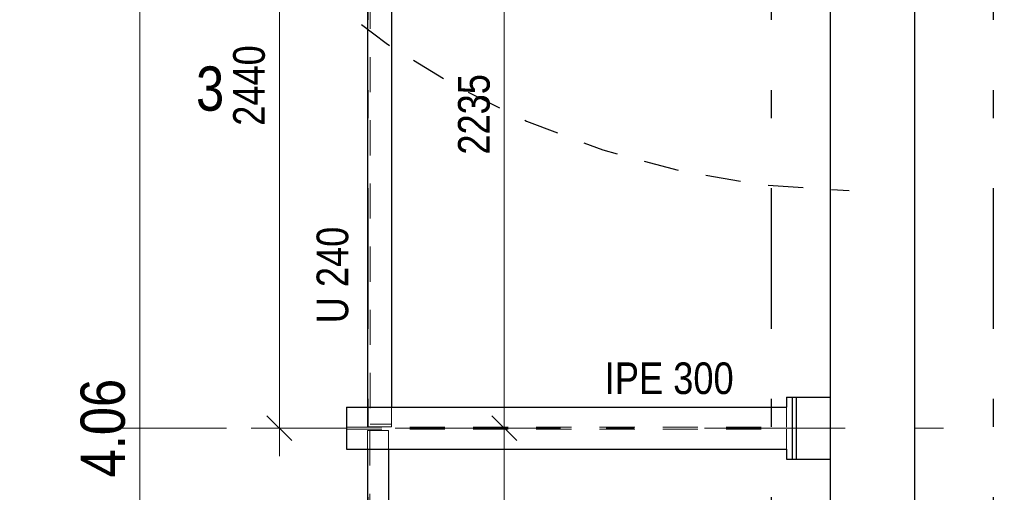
# Model space of a CAD drawing. Header units: millimetres. Extents: x 0 to 91, y -53.4 to 42.
# Tile 141 of 180: x 4.6 to 8.1, y 33.8 to 35.5. Entities that reach past the tile are written whole.
import ezdxf

# ---------------------------------------------------------------- set-up
doc = ezdxf.new("R2010")
doc.units = ezdxf.units.MM
doc.linetypes.add('DASHDOTX2', pattern=[2, 1, -0.5, 0, -0.5])
doc.linetypes.add('HIDDEN', pattern=[0.375, 0.25, -0.125])
doc.layers.add('Achsen', color=7, linetype='Continuous', lineweight=20)
doc.layers.add('Text', color=7, linetype='Continuous', lineweight=20)
doc.styles.add('Arial Narrow', font='ARIALN.TTF')
doc.dimstyles.new('Arch_Strakon_dimstyle', dxfattribs={"dimtxt": 1, "dimasz": 1, "dimexe": 1.25, "dimexo": 0.0625, "dimgap": 1, "dimtad": 0, "dimdec": 5, "dimzin": 12, "dimdsep": 46, "dimtxsty": 'Arial Narrow', "dimblk": 'Arrowhead_Tick', "dimsah": 1, "dimcen": 0, "dimse1": 1, "dimse2": 1, "dimclrd": 6, "dimclrt": 2, "dimazin": 0, "dimtfac": 1, "dimtdec": 4, "dimtmove": 0, "dimatfit": 3, "dimldrblk": 'NONE', "dimfxl": 1, "dimtvp": 1, "dimtolj": 1, "dimtzin": 0, "dimlwd": 13, "dimarcsym": 2})

# ---------------------------------------------------------------- blocks, each defined once
blk = doc.blocks.new('Arrowhead_Tick')
at = {"color": 0, "linetype": 'Continuous', "lineweight": -2}
for p, q in [((0, 20), (0, -10)), ((-1, 0), (0, 0)), ((10, 0), (0, 0))]:
    blk.add_line(p, q, dxfattribs=at)
at = {"color": 2, "linetype": 'Continuous', "lineweight": 35}
blk.add_line((4.42, 4.42), (-4.42, -4.42), dxfattribs=at)
blk = doc.blocks.new('*D16')
at = {"layer": 'Achsen', "color": 6, "linetype": 'Continuous', "lineweight": 13}
blk.add_line((5.0031, 32.0047), (5.0031, 36.0447), dxfattribs=at)
at = {"layer": 'Defpoints', "color": 0}
for p in [(4.8122, 36.0547), (5.0031, 36.0547), (4.8122, 31.9947)]:
    blk.add_point(p, dxfattribs=at)
at = {"layer": 'Achsen', "color": 6, "lineweight": 13, "xscale": 0.01, "yscale": 0.01, "zscale": 0.01}
for p, rotation in [((5.0031, 36.0547), 89.99999999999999), ((5.0031, 31.9947), 270)]:
    blk.add_blockref('Arrowhead_Tick', p, dxfattribs=dict(at, rotation=rotation))
at = {"layer": 'Achsen', "color": 2, "lineweight": -2, "insert": (4.8727, 34.0247), "char_height": 0.1575, "attachment_point": 5, "rotation": 90, "style": 'Arial Narrow'}
blk.add_mtext('\\A1;4.06', dxfattribs=at)
blk = doc.blocks.new('_None')
blk = doc.blocks.new('*D60')
at = {"color": 6, "linetype": 'Continuous', "lineweight": 13}
blk.add_line((6.3, 32.0047), (6.3, 34.0147), dxfattribs=at)
at = {"layer": 'Defpoints', "color": 0}
for p in [(4.8122, 34.0247), (6.3, 34.0247), (4.8122, 31.9947)]:
    blk.add_point(p, dxfattribs=at)
at = {"color": 6, "lineweight": 13, "xscale": 0.01, "yscale": 0.01, "zscale": 0.01}
for p, rotation in [((6.3, 34.0247), 90), ((6.3, 31.9947), 270)]:
    blk.add_blockref('Arrowhead_Tick', p, dxfattribs=dict(at, rotation=rotation))
at = {"color": 3, "lineweight": 35, "insert": (6.1926, 33.0097), "char_height": 0.1125, "attachment_point": 5, "rotation": 90, "style": 'Arial Narrow'}
blk.add_mtext('\\A1;2030', dxfattribs=at)
blk = doc.blocks.new('*D61')
at = {"color": 6, "linetype": 'Continuous', "lineweight": 13}
blk.add_line((6.3, 34.0347), (6.3, 36.2499), dxfattribs=at)
at = {"layer": 'Defpoints', "color": 0}
for p in [(6.3, 36.2599), (7.3238, 36.2599), (4.8122, 34.0247)]:
    blk.add_point(p, dxfattribs=at)
at = {"color": 6, "lineweight": 13, "xscale": 0.01, "yscale": 0.01, "zscale": 0.01}
for p, rotation in [((6.3, 36.2599), 90), ((6.3, 34.0247), 270)]:
    blk.add_blockref('Arrowhead_Tick', p, dxfattribs=dict(at, rotation=rotation))
at = {"color": 3, "lineweight": 35, "insert": (6.1926, 35.1423), "char_height": 0.1125, "attachment_point": 5, "rotation": 90, "style": 'Arial Narrow'}
blk.add_mtext('\\A1;2235', dxfattribs=at)
blk = doc.blocks.new('*D62')
at = {"color": 6, "linetype": 'Continuous', "lineweight": 13}
blk.add_line((5.5, 34.0347), (5.5, 36.4552), dxfattribs=at)
at = {"layer": 'Defpoints', "color": 0}
for p in [(5.5, 36.4652), (5.7386, 36.4652), (4.8122, 34.0247)]:
    blk.add_point(p, dxfattribs=at)
at = {"color": 6, "lineweight": 13, "xscale": 0.01, "yscale": 0.01, "zscale": 0.01}
for p, rotation in [((5.5, 36.4652), 90), ((5.5, 34.0247), 270)]:
    blk.add_blockref('Arrowhead_Tick', p, dxfattribs=dict(at, rotation=rotation))
at = {"color": 3, "lineweight": 35, "insert": (5.3926, 35.245), "char_height": 0.1125, "attachment_point": 5, "rotation": 90, "style": 'Arial Narrow'}
blk.add_mtext('\\A1;2440', dxfattribs=at)

msp = doc.modelspace()

# ---------------------------------------------------------------- linework, layer by layer
at = {"color": 3, "linetype": 'Continuous', "lineweight": 25}
for p, q in [((7.4587875, 36.3348367), (7.4587875, 29.0020769)), ((7.7587875, 36.3348367), (7.7587875, 29.0020769)), ((5.8136369, 36.1848779), (5.8136369, 34.0998126)), ((5.8986369, 36.1848779), (5.8986369, 34.0998126)), ((7.3037842, 34.1348126), (7.3237842, 34.1348126)), ((7.3037842, 34.1348126), (7.3037842, 34.0998126)), ((7.3237842, 34.1348126), (7.3387842, 34.1348126)), ((7.3237842, 34.1348126), (7.3237842, 33.9148126)), ((7.3387842, 34.1348126), (7.4587875, 34.1348126)), ((7.3387875, 34.1347806), (7.3387875, 33.9147806)), ((5.738934, 34.0998126), (7.3037842, 34.0998126)), ((5.738934, 34.0998126), (5.738934, 33.9498126)), ((5.738934, 33.9498126), (7.3037842, 33.9498126)), ((5.8136369, 33.9498126), (5.8136369, 32.0714726)), ((5.8886369, 33.9498126), (5.8886369, 32.0714726)), ((7.3037842, 33.9498126), (7.3037842, 33.9148126)), ((7.3037842, 33.9148126), (7.3237842, 33.9148126)), ((7.3237842, 33.9148126), (7.3387842, 33.9148126)), ((7.3387842, 33.9148126), (7.4587875, 33.9148126))]:
    msp.add_line(p, q, dxfattribs=at)
at = {"color": 6, "linetype": 'HIDDEN', "lineweight": 13, "ltscale": 0.5}
for p, q in [((5.8231369, 36.2463279), (5.8231369, 34.0389498)), ((5.8136369, 34.0998126), (5.8136369, 34.0389498)), ((5.8986369, 34.0998126), (5.8986369, 34.0389498)), ((7.3037842, 34.0998126), (7.3037842, 34.0283626)), ((5.738934, 34.0283626), (7.3037842, 34.0283626)), ((5.738934, 34.0212626), (7.3037842, 34.0212626)), ((5.8136369, 34.0389498), (5.8136369, 34.0289498)), ((5.8136369, 34.0289498), (5.8986369, 34.0289498)), ((5.8136369, 34.0162626), (5.8886369, 34.0162626)), ((5.8136369, 34.0162626), (5.8136369, 33.9498126)), ((5.8221369, 34.0162626), (5.8221369, 32.0050226)), ((5.8231369, 34.0389498), (5.8986369, 34.0389498)), ((5.8886369, 34.0162626), (5.8886369, 33.9498126)), ((5.8986369, 34.0389498), (5.8986369, 34.0289498)), ((7.3037842, 34.0212626), (7.3037842, 33.9498126))]:
    msp.add_line(p, q, dxfattribs=at)
at = {"color": 3, "linetype": 'HIDDEN', "lineweight": 25, "ltscale": 0.5}
msp.add_arc((7.5762244, 37.8701894), 3, 91.6136657, 269.0631409, dxfattribs=at)
at = {"layer": 'Achsen', "color": 3, "linetype": 'DASHDOTX2', "lineweight": 25, "ltscale": 0.5}
for p, q in [((5.8141848, 39.278909), (5.8141848, 18.7616666)), ((7.2491848, 39.278909), (7.2491848, 18.7308172)), ((8.0391848, 39.278909), (8.0391848, 18.7308172))]:
    msp.add_line(p, q, dxfattribs=at)
at = {"layer": 'Achsen', "color": 9, "linetype": 'DASHDOTX2', "lineweight": 0, "ltscale": 0.5}
for p, q in [((4.8121848, 34.0247364), (8.9098827, 34.0247364)), ((5.738934, 34.0248126), (5.6744105, 34.0248126))]:
    msp.add_line(p, q, dxfattribs=at)

# ---------------------------------------------------------------- texts
at = {"color": 2, "lineweight": 35, "style": 'Arial Narrow'}
msp.add_text('3', height=0.1575, dxfattribs=at).set_placement((5.2034125, 35.1553715))
at = {"layer": 'Text', "color": 3, "lineweight": 25, "style": 'Arial Narrow'}
msp.add_text('U 240', height=0.1125, rotation=90, dxfattribs=at).set_placement((5.7449435, 34.3982167))
msp.add_text('IPE 300', height=0.1125, dxfattribs=at).set_placement((6.6575119, 34.1462344))

# ---------------------------------------------------------------- dimensions: what is measured, and where the dimension line sits
at = {"lineweight": 35}
for base, p1, p2, text, picture, middle in [((5.5, 36.4651998), (4.8121848, 34.0247364), (5.7386369, 36.4651998), '2440', '*D62', (5.5, 35.2449681)), ((6.3, 36.2598779), (4.8121848, 34.0247364), (7.3237842, 36.2598779), '2235', '*D61', (6.3, 35.1423071)), ((6.3, 34.0247364), (4.8121848, 31.9947364), (4.8121848, 34.0247364), '2030', '*D60', (6.3, 33.0097364))]:
    dim = msp.add_linear_dim(base=base, p1=p1, p2=p2, angle=90, text=text, dimstyle='Arch_Strakon_dimstyle', override={"dimscale": 0.01, "dimtxt": 11.25, "dimasz": 1, "dimgap": 5, "dimtad": 1, "dimjust": 0, "dimtih": 0, "dimtoh": 0, "dimdec": 6, "dimdsep": 46, "dimtxsty": 'Arial Narrow', "dimclrd": 6, "dimclrt": 3, "dimtix": 1, "dimtofl": 255, "dimtmove": 0, "dimatfit": 2, "dimfxl": 0, "dimfxlon": 0, "dimtvp": 44.444444, "dimlwd": 13}, dxfattribs=at)
    dim.commit()
    dim.dimension.update_dxf_attribs({"geometry": picture, "text_midpoint": middle, "dimtype": 160})
at = {"layer": 'Achsen', "lineweight": -2}
dim = msp.add_linear_dim(base=(5.0031274, 36.0547364), p1=(4.8121848, 31.9947364), p2=(4.8121848, 36.0547364), angle=90, text='4.06', dimstyle='Arch_Strakon_dimstyle', override={"dimscale": 0.01, "dimtxt": 15.75, "dimasz": 1, "dimgap": 5, "dimtad": 1, "dimjust": 0, "dimtih": 0, "dimtoh": 0, "dimdec": 4, "dimdsep": 46, "dimtxsty": 'Arial Narrow', "dimclrd": 6, "dimclrt": 2, "dimtix": 1, "dimtofl": 255, "dimtmove": 0, "dimatfit": 2, "dimfxl": 0, "dimfxlon": 0, "dimtvp": 31.746032, "dimlwd": 13}, dxfattribs=at)
dim.commit()
dim.dimension.update_dxf_attribs({"geometry": '*D16', "text_midpoint": (5.0031274, 34.0247364), "dimtype": 160})

doc.saveas('drawing.dxf')
